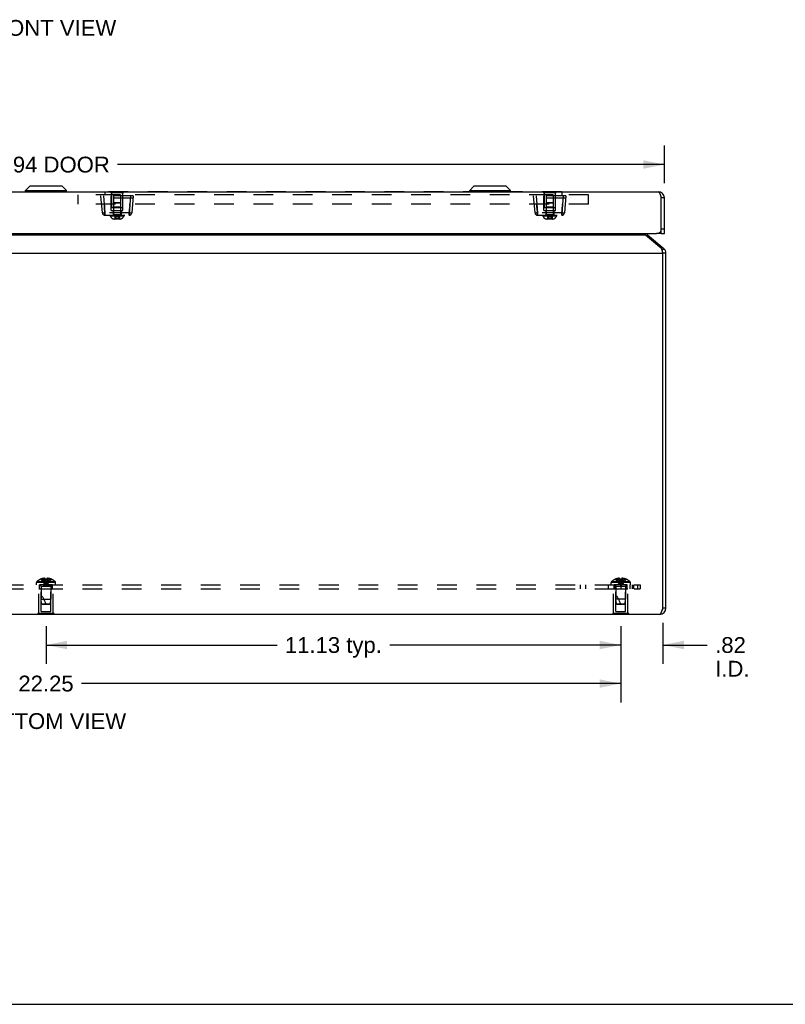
# Model space of a CAD drawing. Header units: inches. Extents: x 0 to 69.4, y 0 to 44.9.
# Tile 2 of 17: x 25.4 to 40.2, y 0 to 19.1. Entities that reach past the tile are written whole.
import ezdxf

# ---------------------------------------------------------------- set-up
doc = ezdxf.new("R2010")
doc.units = ezdxf.units.IN
doc.header["$LTSCALE"] = 3.814439
doc.header["$MEASUREMENT"] = 0
doc.linetypes.add('HIDDEN', pattern=[0.2, 0.1, -0.1])
doc.layers.get('0').update_dxf_attribs({"linetype": 'CONTINUOUS'})
for name, color, linetype in [('02___PRT_ALL_AXES', 7, 'CONTINUOUS'), ('06___PRT_ALL_SURFS', 7, 'CONTINUOUS'), ('DEFAULT_2', 8, 'HIDDEN'), ('DIMENSIONS', 7, 'CONTINUOUS')]:
    doc.layers.add(name, color=color, linetype=linetype)
doc.styles.get("Standard").update_dxf_attribs({"font": 'arial.ttf'})
doc.dimstyles.new('DIMSTYLE_1', dxfattribs={"dimtxt": 0.305971, "dimasz": 0.407961, "dimexe": 0.09, "dimexo": 0.07, "dimgap": 0.0375, "dimtad": 0, "dimtih": 1, "dimtoh": 1, "dimzin": 4, "dimdsep": 46, "dimtxsty": 'Standard', "dimblk": '_FILLED', "dimblk1": '_FILLED', "dimblk2": '_FILLED', "dimcen": 0.09, "dimazin": 1, "dimtfac": 1, "dimtofl": 0, "dimtmove": 0, "dimatfit": 3, "dimldrblk": '_FILLED', "dimfxl": 0, "dimtolj": 1, "dimtzin": 4, "dimarcsym": 0})

# ---------------------------------------------------------------- blocks, each defined once
blk = doc.blocks.new('_FILLED')
at = {"color": 0, "linetype": 'ByBlock'}
blk.add_solid([(0, 0), (-1, 0.2), (-1, -0.2)], dxfattribs=at)
blk = doc.blocks.new('*D7')
at = {"layer": 'DIMENSIONS', "color": 2, "linetype": 'Continuous'}
for p, q in [((37.002, 7.264), (37.002, 6.59)), ((37.817, 7.384), (37.817, 6.59)), ((37.002, 6.957), (36.186, 6.957)), ((37.817, 6.957), (38.678, 6.957))]:
    blk.add_line(p, q, dxfattribs=at)
at = {"layer": 'DIMENSIONS', "color": 2, "linetype": 'Continuous', "xscale": 0.4079614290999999, "yscale": 0.4079614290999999, "zscale": 0.4079614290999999}
blk.add_blockref('_FILLED', (37.002, 6.957), dxfattribs=at)
at = {"layer": 'DIMENSIONS', "color": 2, "linetype": 'Continuous', "xscale": 0.4079614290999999, "yscale": 0.4079614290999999, "zscale": 0.4079614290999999, "rotation": 180}
blk.add_blockref('_FILLED', (37.817, 6.957), dxfattribs=at)
at = {"layer": 'DIMENSIONS', "color": 2, "linetype": 'Continuous', "insert": (38.831, 7.11), "char_height": 0.306, "width": 0.66313, "attachment_point": 1, "line_spacing_factor": 0.9}
blk.add_mtext('.82\\PI.D.', dxfattribs=at)
blk = doc.blocks.new('*D8')
at = {"layer": 'DIMENSIONS', "color": 2, "linetype": 'Continuous'}
for p, q in [((25.877, 7.324), (25.877, 6.59)), ((37.002, 7.324), (37.002, 6.59)), ((25.877, 6.957), (30.349, 6.957)), ((37.002, 6.957), (32.531, 6.957))]:
    blk.add_line(p, q, dxfattribs=at)
at = {"layer": 'DIMENSIONS', "color": 2, "linetype": 'Continuous', "xscale": 0.4079614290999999, "yscale": 0.4079614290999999, "zscale": 0.4079614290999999, "rotation": 180}
blk.add_blockref('_FILLED', (25.877, 6.957), dxfattribs=at)
at = {"layer": 'DIMENSIONS', "color": 2, "linetype": 'Continuous', "xscale": 0.4079614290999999, "yscale": 0.4079614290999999, "zscale": 0.4079614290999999}
blk.add_blockref('_FILLED', (37.002, 6.957), dxfattribs=at)
at = {"layer": 'DIMENSIONS', "color": 2, "linetype": 'Continuous', "insert": (31.44, 7.11), "char_height": 0.306, "width": 1.87564, "attachment_point": 2, "line_spacing_factor": 0.9}
blk.add_mtext('11.13 typ.', dxfattribs=at)
blk = doc.blocks.new('*D9')
at = {"layer": 'DIMENSIONS', "color": 2, "linetype": 'Continuous'}
for p, q in [((14.752, 7.264), (14.752, 5.844)), ((37.002, 7.264), (37.002, 5.844)), ((14.752, 6.211), (25.19, 6.211)), ((37.002, 6.211), (26.565, 6.211))]:
    blk.add_line(p, q, dxfattribs=at)
at = {"layer": 'DIMENSIONS', "color": 2, "linetype": 'Continuous', "xscale": 0.4079614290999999, "yscale": 0.4079614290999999, "zscale": 0.4079614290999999, "rotation": 180}
blk.add_blockref('_FILLED', (14.752, 6.211), dxfattribs=at)
at = {"layer": 'DIMENSIONS', "color": 2, "linetype": 'Continuous', "xscale": 0.4079614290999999, "yscale": 0.4079614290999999, "zscale": 0.4079614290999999}
blk.add_blockref('_FILLED', (37.002, 6.211), dxfattribs=at)
at = {"layer": 'DIMENSIONS', "color": 2, "linetype": 'Continuous', "insert": (25.877, 6.364), "char_height": 0.306, "width": 1.06919, "attachment_point": 2, "line_spacing_factor": 0.9}
blk.add_mtext('22.25', dxfattribs=at)
blk = doc.blocks.new('*D18')
at = {"layer": 'DIMENSIONS', "color": 2, "linetype": 'Continuous'}
for p, q in [((13.907, 15.9), (13.907, 16.628)), ((37.847, 15.9), (37.847, 16.628)), ((13.907, 16.261), (24.49, 16.261)), ((37.847, 16.261), (27.264, 16.261))]:
    blk.add_line(p, q, dxfattribs=at)
at = {"layer": 'DIMENSIONS', "color": 2, "linetype": 'Continuous', "xscale": 0.4079614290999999, "yscale": 0.4079614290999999, "zscale": 0.4079614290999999, "rotation": 180}
blk.add_blockref('_FILLED', (13.907, 16.261), dxfattribs=at)
at = {"layer": 'DIMENSIONS', "color": 2, "linetype": 'Continuous', "xscale": 0.4079614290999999, "yscale": 0.4079614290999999, "zscale": 0.4079614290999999}
blk.add_blockref('_FILLED', (37.847, 16.261), dxfattribs=at)
at = {"layer": 'DIMENSIONS', "color": 2, "linetype": 'Continuous', "insert": (25.877, 16.413), "char_height": 0.306, "width": 2.46824, "attachment_point": 2, "line_spacing_factor": 0.9}
blk.add_mtext('23.94 DOOR', dxfattribs=at)

msp = doc.modelspace()

# ---------------------------------------------------------------- linework, layer by layer
at = {"color": 7, "linetype": 'Continuous'}
for p, q in [((25.4833, 15.7563), (25.5664, 15.8394)), ((26.1883, 15.8394), (25.5664, 15.8394)), ((26.1833, 15.8415), (25.5714, 15.8415)), ((26.2714, 15.7563), (26.1883, 15.8394)), ((34.0783, 15.7563), (34.1614, 15.8394)), ((34.7833, 15.8394), (34.1614, 15.8394)), ((34.7783, 15.8415), (34.1664, 15.8415)), ((34.8664, 15.7563), (34.7833, 15.8394)), ((25.4833, 15.7375), (25.4833, 15.7563)), ((25.4833, 15.7563), (26.2714, 15.7563)), ((26.2714, 15.7375), (25.4833, 15.7375)), ((26.2714, 15.7375), (26.2714, 15.7563)), ((34.0783, 15.7563), (34.8664, 15.7563)), ((34.0783, 15.7375), (34.0783, 15.7563)), ((34.8664, 15.7375), (34.0783, 15.7375)), ((34.8664, 15.7375), (34.8664, 15.7563)), ((37.8474, 15.6145), (37.7874, 15.6145)), ((37.7874, 14.9245), (37.7874, 15.6145)), ((37.5211, 14.8978), (37.5052, 14.8788)), ((37.7824, 14.9245), (37.6974, 14.9245)), ((37.7824, 14.9245), (37.7824, 14.9849)), ((37.7874, 15.0145), (37.8474, 15.0145)), ((37.7874, 14.9245), (37.8474, 14.9245)), ((37.8345, 14.6349), (37.8052, 14.6)), ((37.8774, 14.543), (37.8174, 14.543)), ((37.8774, 7.6699), (37.8174, 7.6699)), ((0, 0), (69.3534, 0))]:
    msp.add_line(p, q, dxfattribs=at)
at = {"color": 3, "linetype": 'Continuous'}
for p, q in [((14.0274, 15.7345), (37.7274, 15.7345)), ((37.7824, 14.9849), (37.7824, 15.6301)), ((37.8474, 14.9245), (37.8474, 15.6145)), ((14.0574, 14.9245), (37.6974, 14.9245)), ((14.2722, 14.8978), (37.4826, 14.8978)), ((37.4826, 14.8978), (37.7959, 14.6349)), ((37.5211, 14.8978), (37.8345, 14.6349)), ((13.9374, 14.543), (37.8174, 14.543)), ((37.8174, 14.543), (37.8143, 14.5579)), ((37.8174, 7.6699), (37.8174, 14.543)), ((37.8774, 7.6699), (37.8774, 14.543)), ((37.7574, 7.5499), (13.9974, 7.5499))]:
    msp.add_line(p, q, dxfattribs=at)
for points in [[(37.7274, 15.7345), (37.7295, 15.7343), (37.7316, 15.7337), (37.7337, 15.7328), (37.7358, 15.7315), (37.7379, 15.7299), (37.74, 15.7279), (37.7422, 15.7255), (37.7443, 15.7229), (37.7464, 15.7199), (37.7485, 15.7165), (37.7506, 15.7129), (37.7527, 15.7089), (37.7549, 15.7047), (37.757, 15.7002), (37.7591, 15.6954), (37.7612, 15.6903), (37.7633, 15.6851), (37.7654, 15.6796), (37.7675, 15.6739), (37.7697, 15.6681), (37.7718, 15.662), (37.7739, 15.6559), (37.776, 15.6496), (37.7781, 15.6432), (37.7802, 15.6367), (37.7824, 15.6301)], [(37.4826, 14.8978), (37.4783, 14.9014), (37.474, 14.9052), (37.4697, 14.9094), (37.4654, 14.9138), (37.4611, 14.9184), (37.4568, 14.9233), (37.4558, 14.9245)], [(37.8143, 14.5579), (37.8128, 14.5653), (37.8112, 14.5726), (37.8097, 14.5798), (37.8082, 14.5868), (37.8066, 14.5937), (37.8051, 14.6004), (37.8036, 14.6068), (37.802, 14.613), (37.8005, 14.6189), (37.799, 14.6246), (37.7975, 14.6299), (37.7959, 14.6349)], [(37.7574, 7.5499), (37.7598, 7.5502), (37.7623, 7.5509), (37.7648, 7.5522), (37.7674, 7.554), (37.7699, 7.5563), (37.7724, 7.5591), (37.7749, 7.5623), (37.7774, 7.566), (37.7798, 7.5701), (37.7823, 7.5747), (37.7848, 7.5797), (37.7874, 7.5851), (37.7899, 7.5908), (37.7924, 7.5969), (37.7949, 7.6033), (37.7974, 7.6099), (37.7998, 7.6168), (37.8023, 7.6239), (37.8048, 7.6313), (37.8074, 7.6389), (37.8099, 7.6465), (37.8124, 7.6543), (37.8149, 7.6621), (37.8174, 7.6699)]]:
    msp.add_lwpolyline(points, dxfattribs=at)
at = {"color": 7, "linetype": 'Continuous'}
for centre, radius, start, end in [((25.5714, 15.8344), 0.0071, 89.99998, 134.99999), ((26.1833, 15.8344), 0.0071, 45.00001, 90.00002), ((34.1664, 15.8344), 0.0071, 89.99998, 134.99999), ((34.7783, 15.8344), 0.0071, 45.00001, 90.00002), ((25.4864, 15.7375), 0.00305, 180, 270.00002), ((26.2684, 15.7375), 0.00305, 269.99998, 360), ((34.0814, 15.7375), 0.00305, 180, 270.00002), ((34.8634, 15.7375), 0.00305, 269.99998, 360), ((37.7274, 15.6145), 0.06, 0, 35.73245), ((37.7574, 14.543), 0.06, 0, 23.1031), ((37.7574, 7.6699), 0.06, 324.26549, 360)]:
    msp.add_arc(centre, radius, start, end, dxfattribs=at)
at = {"color": 3, "linetype": 'Continuous'}
for centre, radius, start, end in [((37.7274, 15.6145), 0.12, 0, 90), ((37.5597, 14.9438), 0.06, 198.82008, 230), ((37.6974, 15.0145), 0.09, 270, 340.81186), ((37.7574, 14.543), 0.12, 0, 50), ((37.7574, 7.6699), 0.12, 270, 360)]:
    msp.add_arc(centre, radius, start, end, dxfattribs=at)
at = {"layer": '02___PRT_ALL_AXES', "color": 8, "linetype": 'HIDDEN'}
for p, q in [((27.1464, 15.7175), (27.1464, 15.426)), ((27.3584, 15.7175), (27.3584, 15.426)), ((35.5214, 15.7175), (35.5214, 15.426)), ((35.7334, 15.7175), (35.7334, 15.426)), ((27.1464, 15.426), (27.3584, 15.426)), ((35.5214, 15.426), (35.7334, 15.426)), ((25.7374, 8.0459), (26.0174, 8.0459)), ((25.7374, 7.5669), (25.7374, 8.0459)), ((26.0023, 8.1209), (25.7524, 8.1209)), ((25.7524, 8.0459), (25.7524, 8.1209)), ((26.0024, 8.0459), (26.0024, 8.1209)), ((26.0174, 7.5669), (26.0174, 8.0459)), ((36.8624, 8.0459), (37.1424, 8.0459)), ((36.8624, 7.5669), (36.8624, 8.0459)), ((37.1273, 8.1209), (36.8774, 8.1209)), ((36.8774, 8.0459), (36.8774, 8.1209)), ((36.8934, 8.0459), (36.8934, 8.1209)), ((37.0024, 8.1209), (37.0024, 8.0459)), ((37.1114, 8.0459), (37.1114, 8.1209)), ((37.1274, 8.0459), (37.1274, 8.1209)), ((37.1424, 7.5669), (37.1424, 8.0459))]:
    msp.add_line(p, q, dxfattribs=at)
at = {"layer": '06___PRT_ALL_SURFS', "color": 7, "linetype": 'Continuous'}
for p, q in [((27.1274, 15.7385), (27.1274, 15.7345)), ((27.1274, 15.7385), (27.3774, 15.7385)), ((27.2524, 15.7385), (27.2524, 15.7345)), ((27.3774, 15.7385), (27.3774, 15.7345)), ((35.5024, 15.7385), (35.7524, 15.7385)), ((35.5024, 15.7385), (35.5024, 15.7345)), ((35.6274, 15.7385), (35.6274, 15.7345)), ((35.7524, 15.7385), (35.7524, 15.7345)), ((25.7214, 7.5459), (25.7214, 7.5499)), ((26.0334, 7.5459), (25.7214, 7.5459)), ((25.8774, 7.5459), (25.8774, 7.5499)), ((26.0334, 7.5459), (26.0334, 7.5499)), ((36.8464, 7.5459), (36.8464, 7.5499)), ((37.1584, 7.5459), (36.8464, 7.5459)), ((37.0024, 7.5459), (37.0024, 7.5499)), ((37.1584, 7.5459), (37.1584, 7.5499))]:
    msp.add_line(p, q, dxfattribs=at)
at = {"layer": '06___PRT_ALL_SURFS', "color": 8, "linetype": 'HIDDEN'}
for p, q in [((27.1274, 15.7345), (27.1274, 15.7175)), ((27.1274, 15.7175), (27.3774, 15.7175)), ((27.2524, 15.7345), (27.2524, 15.7175)), ((27.3774, 15.7345), (27.3774, 15.7175)), ((35.5024, 15.7345), (35.5024, 15.7175)), ((35.5024, 15.7175), (35.7524, 15.7175)), ((35.6274, 15.7345), (35.6274, 15.7175)), ((35.7524, 15.7345), (35.7524, 15.7175)), ((26.0334, 7.5669), (25.7214, 7.5669)), ((25.7214, 7.5499), (25.7214, 7.5669)), ((25.8774, 7.5499), (25.8774, 7.5669)), ((26.0334, 7.5499), (26.0334, 7.5669)), ((37.1584, 7.5669), (36.8464, 7.5669)), ((36.8464, 7.5499), (36.8464, 7.5669)), ((37.0024, 7.5499), (37.0024, 7.5669)), ((37.1584, 7.5499), (37.1584, 7.5669))]:
    msp.add_line(p, q, dxfattribs=at)
at = {"layer": 'DEFAULT_2', "color": 8, "linetype": 'HIDDEN'}
for p, q in [((26.5024, 15.4935), (26.5024, 15.6745)), ((36.3774, 15.6745), (26.5024, 15.6745)), ((26.9687, 15.3241), (26.9399, 15.6535)), ((27.5649, 15.6535), (26.9399, 15.6535)), ((26.9897, 15.6535), (27.0185, 15.3241)), ((27.018, 15.7295), (27.018, 15.6745)), ((35.8617, 15.7295), (27.018, 15.7295)), ((27.1399, 15.3725), (27.1374, 15.6535)), ((27.1834, 15.676), (27.1834, 15.2885)), ((27.3214, 15.676), (27.1834, 15.676)), ((27.3214, 15.676), (27.3214, 15.2885)), ((27.3649, 15.3725), (27.3673, 15.6535)), ((27.515, 15.6535), (27.4862, 15.3241)), ((27.5649, 15.6535), (27.536, 15.3241)), ((35.9399, 15.6535), (35.3149, 15.6535)), ((35.3437, 15.3241), (35.3149, 15.6535)), ((35.3647, 15.6535), (35.3935, 15.3241)), ((35.5149, 15.3725), (35.5124, 15.6535)), ((35.6964, 15.676), (35.5584, 15.676)), ((35.5584, 15.676), (35.5584, 15.2885)), ((35.6964, 15.676), (35.6964, 15.2885)), ((35.7399, 15.3725), (35.7423, 15.6535)), ((35.89, 15.6535), (35.8612, 15.3241)), ((35.8617, 15.7295), (35.8617, 15.6745)), ((35.9399, 15.6535), (35.911, 15.3241)), ((36.3774, 15.4935), (36.3774, 15.6745)), ((36.3774, 15.4935), (26.5024, 15.4935)), ((27.5612, 15.6115), (26.9435, 15.6115)), ((27.1972, 15.5285), (27.1834, 15.5147)), ((27.3214, 15.5147), (27.1834, 15.5147)), ((27.1972, 15.5285), (27.3076, 15.5285)), ((27.3076, 15.5285), (27.3214, 15.5147)), ((27.5003, 15.4935), (27.4985, 15.4663)), ((27.4985, 15.4654), (27.5003, 15.4935)), ((35.9362, 15.6115), (35.3185, 15.6115)), ((35.5722, 15.5285), (35.5584, 15.5147)), ((35.6964, 15.5147), (35.5584, 15.5147)), ((35.5722, 15.5285), (35.6826, 15.5285)), ((35.6826, 15.5285), (35.6964, 15.5147)), ((35.8753, 15.4935), (35.8735, 15.4663)), ((35.8735, 15.4654), (35.8753, 15.4935)), ((27.0116, 15.3827), (27.0081, 15.4371)), ((27.0146, 15.337), (27.0184, 15.2785)), ((27.0185, 15.2785), (27.0167, 15.3053)), ((27.0184, 15.2785), (27.4862, 15.2785)), ((27.0185, 15.3241), (27.0185, 15.2785)), ((27.4862, 15.3241), (27.0185, 15.3241)), ((27.1214, 15.2785), (27.1214, 15.2635)), ((27.3834, 15.2635), (27.1214, 15.2635)), ((27.1399, 15.3725), (27.3649, 15.3725)), ((27.1834, 15.436), (27.1734, 15.426)), ((27.3314, 15.426), (27.1734, 15.426)), ((27.1744, 15.3725), (27.1744, 15.2785)), ((27.3214, 15.436), (27.1834, 15.436)), ((27.3214, 15.2885), (27.1834, 15.2885)), ((27.3214, 15.436), (27.3314, 15.426)), ((27.3304, 15.3725), (27.3304, 15.2785)), ((27.3834, 15.2785), (27.3834, 15.2635)), ((27.4862, 15.3241), (27.4862, 15.2785)), ((27.4862, 15.2785), (27.4872, 15.2937)), ((27.4901, 15.337), (27.4863, 15.2785)), ((27.4872, 15.2937), (27.4889, 15.3198)), ((27.4889, 15.3198), (27.4901, 15.337)), ((35.3866, 15.3827), (35.3831, 15.4371)), ((35.3896, 15.337), (35.3934, 15.2785)), ((35.3935, 15.2785), (35.3917, 15.3053)), ((35.3934, 15.2785), (35.8612, 15.2785)), ((35.8612, 15.3241), (35.3935, 15.3241)), ((35.3935, 15.3241), (35.3935, 15.2785)), ((35.4964, 15.2785), (35.4964, 15.2635)), ((35.7584, 15.2635), (35.4964, 15.2635)), ((35.5149, 15.3725), (35.7399, 15.3725)), ((35.5584, 15.436), (35.5484, 15.426)), ((35.7064, 15.426), (35.5484, 15.426)), ((35.5494, 15.3725), (35.5494, 15.2785)), ((35.6964, 15.436), (35.5584, 15.436)), ((35.6964, 15.2885), (35.5584, 15.2885)), ((35.6964, 15.436), (35.7064, 15.426)), ((35.7054, 15.3725), (35.7054, 15.2785)), ((35.7584, 15.2785), (35.7584, 15.2635)), ((35.8612, 15.3241), (35.8612, 15.2785)), ((35.8612, 15.2785), (35.8622, 15.2937)), ((35.8651, 15.337), (35.8613, 15.2785)), ((35.8622, 15.2937), (35.8639, 15.3198)), ((35.8639, 15.3198), (35.8651, 15.337)), ((27.3038, 15.2055), (27.2009, 15.2055)), ((27.2067, 15.2495), (27.2067, 15.2078)), ((27.298, 15.2495), (27.2067, 15.2495)), ((27.298, 15.2078), (27.2067, 15.2078)), ((27.2282, 15.2055), (27.2282, 15.2055)), ((27.2289, 15.2059), (27.229, 15.2059)), ((27.2289, 15.2058), (27.2289, 15.2059)), ((27.2292, 15.2063), (27.2293, 15.2064)), ((27.2293, 15.2066), (27.2294, 15.2067)), ((27.2293, 15.2065), (27.2293, 15.2066)), ((27.2295, 15.2495), (27.2295, 15.2078)), ((27.2295, 15.2077), (27.2295, 15.2078)), ((27.2295, 15.2073), (27.2295, 15.2075)), ((27.2295, 15.2072), (27.2295, 15.2073)), ((27.2752, 15.2495), (27.2752, 15.2078)), ((27.298, 15.2495), (27.298, 15.2078)), ((35.6788, 15.2055), (35.5759, 15.2055)), ((35.673, 15.2495), (35.5817, 15.2495)), ((35.5817, 15.2495), (35.5817, 15.2078)), ((35.673, 15.2078), (35.5817, 15.2078)), ((35.6032, 15.2055), (35.6032, 15.2055)), ((35.6039, 15.2058), (35.6039, 15.2059)), ((35.6039, 15.2059), (35.604, 15.2059)), ((35.6042, 15.2063), (35.6043, 15.2064)), ((35.6043, 15.2066), (35.6044, 15.2067)), ((35.6043, 15.2065), (35.6043, 15.2066)), ((35.6045, 15.2495), (35.6045, 15.2078)), ((35.6045, 15.2077), (35.6045, 15.2078)), ((35.6045, 15.2073), (35.6045, 15.2075)), ((35.6045, 15.2072), (35.6045, 15.2073)), ((35.6502, 15.2495), (35.6502, 15.2078)), ((35.673, 15.2495), (35.673, 15.2078)), ((25.7781, 8.2339), (25.7779, 8.2343)), ((25.7791, 8.2343), (25.7781, 8.2339)), ((25.8619, 8.2343), (25.7791, 8.2343)), ((25.8089, 8.2343), (25.8089, 8.2443)), ((25.8425, 8.2343), (25.8425, 8.2492)), ((25.8619, 8.2343), (25.8619, 8.2443)), ((25.8619, 8.2343), (25.864, 8.2118)), ((25.8619, 8.2343), (25.8619, 8.2339)), ((25.864, 8.2121), (25.8663, 8.1903)), ((25.8929, 8.2343), (25.8907, 8.2118)), ((25.8929, 8.2343), (25.8928, 8.2339)), ((25.8929, 8.2443), (25.8929, 8.2343)), ((25.9756, 8.2343), (25.8929, 8.2343)), ((25.9123, 8.2343), (25.9123, 8.2492)), ((25.9459, 8.2343), (25.9459, 8.2443)), ((25.9766, 8.2339), (25.9756, 8.2343)), ((25.9769, 8.2343), (25.9766, 8.2339)), ((36.9031, 8.2339), (36.9029, 8.2343)), ((36.9041, 8.2343), (36.9031, 8.2339)), ((36.9869, 8.2343), (36.9041, 8.2343)), ((36.9339, 8.2343), (36.9339, 8.2443)), ((36.9675, 8.2343), (36.9675, 8.2492)), ((36.9869, 8.2343), (36.9869, 8.2443)), ((36.9869, 8.2343), (36.989, 8.2118)), ((36.9869, 8.2343), (36.9869, 8.2339)), ((36.989, 8.2121), (36.9913, 8.1903)), ((37.0179, 8.2343), (37.0157, 8.2118)), ((37.0179, 8.2343), (37.0178, 8.2339)), ((37.0179, 8.2443), (37.0179, 8.2343)), ((37.1006, 8.2343), (37.0179, 8.2343)), ((37.0373, 8.2343), (37.0373, 8.2492)), ((37.0709, 8.2343), (37.0709, 8.2443)), ((37.1016, 8.2339), (37.1006, 8.2343)), ((37.1019, 8.2343), (37.1016, 8.2339)), ((14.3774, 8.1209), (37.3774, 8.1209)), ((14.3774, 8.0459), (37.3774, 8.0459)), ((26.0639, 8.1675), (25.6909, 8.1675)), ((25.6909, 8.1209), (25.6909, 8.1675)), ((26.0576, 8.182), (25.6971, 8.182)), ((25.7824, 8.0359), (25.7724, 8.0459)), ((25.9724, 8.0359), (25.7824, 8.0359)), ((25.7824, 7.6084), (25.7824, 8.0359)), ((25.9714, 8.0927), (25.7834, 8.0927)), ((25.7834, 8.0927), (25.7834, 7.8459)), ((25.8663, 8.1906), (25.8688, 8.1694)), ((25.8688, 8.1696), (25.8715, 8.1491)), ((25.9714, 8.0927), (25.9714, 7.8459)), ((25.9724, 8.0359), (25.9824, 8.0459)), ((25.9724, 7.6084), (25.9724, 8.0359)), ((26.0639, 8.1209), (26.0639, 8.1675)), ((36.2196, 8.1209), (36.2196, 8.0459)), ((36.3208, 8.1209), (36.3208, 8.0459)), ((36.7604, 8.1209), (36.7604, 8.0459)), ((37.1889, 8.1675), (36.8159, 8.1675)), ((36.8159, 8.1209), (36.8159, 8.1675)), ((37.1826, 8.182), (36.8221, 8.182)), ((36.8774, 8.1209), (36.8774, 8.0459)), ((36.9074, 8.0359), (36.8974, 8.0459)), ((37.0974, 8.0359), (36.9074, 8.0359)), ((36.9074, 7.6084), (36.9074, 8.0359)), ((37.0964, 8.0927), (36.9084, 8.0927)), ((36.9084, 8.0927), (36.9084, 7.8459)), ((36.9913, 8.1906), (36.9938, 8.1694)), ((36.9938, 8.1696), (36.9965, 8.1491)), ((37.0024, 8.1209), (37.0024, 8.0459)), ((37.0964, 8.0927), (37.0964, 7.8459)), ((37.0974, 8.0359), (37.1074, 8.0459)), ((37.0974, 7.6084), (37.0974, 8.0359)), ((37.1834, 8.0459), (37.1834, 8.1209)), ((37.1889, 8.1209), (37.1889, 8.1675)), ((37.2233, 8.1209), (37.2233, 8.0459)), ((37.2524, 8.1209), (37.2524, 8.0459)), ((37.3257, 8.1209), (37.3257, 8.0459)), ((37.3774, 8.1209), (37.3774, 8.0459)), ((25.7834, 7.8459), (25.9714, 7.8459)), ((25.7924, 7.7559), (25.7834, 7.8459)), ((25.9624, 7.7559), (25.9714, 7.8459)), ((37.0964, 7.8459), (36.9084, 7.8459)), ((36.9174, 7.7559), (36.9084, 7.8459)), ((37.0874, 7.7559), (37.0964, 7.8459)), ((25.7924, 7.7559), (25.9624, 7.7559)), ((25.8034, 7.7459), (25.7924, 7.7559)), ((25.8034, 7.7459), (25.9514, 7.7459)), ((25.9514, 7.7459), (25.9624, 7.7559)), ((36.9174, 7.7559), (37.0874, 7.7559)), ((36.9284, 7.7459), (36.9174, 7.7559)), ((36.9284, 7.7459), (37.0764, 7.7459)), ((37.0764, 7.7459), (37.0874, 7.7559)), ((25.7824, 7.6084), (25.9724, 7.6084)), ((36.9074, 7.6084), (37.0974, 7.6084))]:
    msp.add_line(p, q, dxfattribs=at)
for points in [[(27.0044, 15.4935), (27.0062, 15.4663), (27.008, 15.4386)], [(27.0115, 15.3839), (27.0062, 15.4654), (27.0044, 15.4935)], [(27.4985, 15.4663), (27.4949, 15.4107), (27.4932, 15.3839), (27.4916, 15.3592), (27.4901, 15.337)], [(35.3794, 15.4935), (35.3812, 15.4663), (35.383, 15.4386)], [(35.3865, 15.3839), (35.3812, 15.4654), (35.3794, 15.4935)], [(35.8735, 15.4663), (35.8699, 15.4107), (35.8682, 15.3839), (35.8666, 15.3592), (35.8651, 15.337)], [(26.9834, 15.3223), (26.9791, 15.3224), (26.9755, 15.3225), (26.9726, 15.3228), (26.9705, 15.3231), (26.9691, 15.3236), (26.9687, 15.3241)], [(27.0185, 15.3241), (27.012, 15.3236), (27.0057, 15.3231), (26.9995, 15.3228), (26.9937, 15.3225), (26.9883, 15.3224), (26.9834, 15.3223)], [(26.985, 15.2919), (26.9897, 15.2882), (27.0028, 15.2817), (27.0165, 15.2793), (27.0184, 15.2792)], [(27.0115, 15.3839), (27.0131, 15.3592), (27.0146, 15.337)], [(27.0146, 15.337), (27.0132, 15.3585), (27.0116, 15.3827)], [(27.0167, 15.3053), (27.0158, 15.3198), (27.0146, 15.337)], [(27.2067, 15.2495), (27.2092, 15.2504), (27.2118, 15.2513), (27.2143, 15.2521), (27.2168, 15.2529), (27.2194, 15.2537), (27.2219, 15.2543), (27.2244, 15.255), (27.227, 15.2555), (27.2295, 15.2561), (27.2321, 15.2565), (27.2346, 15.2569), (27.2371, 15.2573), (27.2397, 15.2576), (27.2422, 15.2578), (27.2447, 15.258), (27.2473, 15.2581), (27.2498, 15.2582), (27.2524, 15.2583)], [(27.2295, 15.2495), (27.2308, 15.2504), (27.2321, 15.2513), (27.2333, 15.2521), (27.2346, 15.2529), (27.2359, 15.2537), (27.2371, 15.2543), (27.2384, 15.255), (27.2397, 15.2555), (27.2409, 15.2561), (27.2422, 15.2565), (27.2435, 15.2569), (27.2447, 15.2573), (27.246, 15.2576), (27.2473, 15.2578), (27.2486, 15.258), (27.2498, 15.2581), (27.2511, 15.2582), (27.2524, 15.2583)], [(27.298, 15.2495), (27.2955, 15.2504), (27.293, 15.2513), (27.2904, 15.2521), (27.2879, 15.2529), (27.2853, 15.2537), (27.2828, 15.2543), (27.2803, 15.255), (27.2777, 15.2555), (27.2752, 15.2561), (27.2727, 15.2565), (27.2701, 15.2569), (27.2676, 15.2573), (27.265, 15.2576), (27.2625, 15.2578), (27.26, 15.258), (27.2574, 15.2581), (27.2549, 15.2582), (27.2524, 15.2583)], [(27.2752, 15.2495), (27.2739, 15.2504), (27.2727, 15.2513), (27.2714, 15.2521), (27.2701, 15.2529), (27.2688, 15.2537), (27.2676, 15.2543), (27.2663, 15.255), (27.265, 15.2555), (27.2638, 15.2561), (27.2625, 15.2565), (27.2612, 15.2569), (27.26, 15.2573), (27.2587, 15.2576), (27.2574, 15.2578), (27.2562, 15.258), (27.2549, 15.2581), (27.2536, 15.2582), (27.2524, 15.2583)], [(27.5213, 15.3223), (27.5164, 15.3224), (27.511, 15.3225), (27.5052, 15.3228), (27.4991, 15.3231), (27.4927, 15.3236), (27.4862, 15.3241)], [(27.4863, 15.2792), (27.4882, 15.2793), (27.5019, 15.2817), (27.515, 15.2882), (27.5197, 15.2919)], [(27.4901, 15.337), (27.4915, 15.3585), (27.4931, 15.3827), (27.4966, 15.4371)], [(27.536, 15.3241), (27.5356, 15.3236), (27.5343, 15.3231), (27.5321, 15.3228), (27.5292, 15.3225), (27.5256, 15.3224), (27.5213, 15.3223)], [(35.3584, 15.3223), (35.3541, 15.3224), (35.3505, 15.3225), (35.3476, 15.3228), (35.3455, 15.3231), (35.3441, 15.3236), (35.3437, 15.3241)], [(35.3935, 15.3241), (35.387, 15.3236), (35.3807, 15.3231), (35.3745, 15.3228), (35.3687, 15.3225), (35.3633, 15.3224), (35.3584, 15.3223)], [(35.36, 15.2919), (35.3647, 15.2882), (35.3778, 15.2817), (35.3915, 15.2793), (35.3934, 15.2792)], [(35.3865, 15.3839), (35.3881, 15.3592), (35.3896, 15.337)], [(35.3896, 15.337), (35.3882, 15.3585), (35.3866, 15.3827)], [(35.3917, 15.3053), (35.3908, 15.3198), (35.3896, 15.337)], [(35.5817, 15.2495), (35.5842, 15.2504), (35.5868, 15.2513), (35.5893, 15.2521), (35.5918, 15.2529), (35.5944, 15.2537), (35.5969, 15.2543), (35.5994, 15.255), (35.602, 15.2555), (35.6045, 15.2561), (35.6071, 15.2565), (35.6096, 15.2569), (35.6121, 15.2573), (35.6147, 15.2576), (35.6172, 15.2578), (35.6197, 15.258), (35.6223, 15.2581), (35.6248, 15.2582), (35.6274, 15.2583)], [(35.6045, 15.2495), (35.6058, 15.2504), (35.6071, 15.2513), (35.6083, 15.2521), (35.6096, 15.2529), (35.6109, 15.2537), (35.6121, 15.2543), (35.6134, 15.255), (35.6147, 15.2555), (35.6159, 15.2561), (35.6172, 15.2565), (35.6185, 15.2569), (35.6197, 15.2573), (35.621, 15.2576), (35.6223, 15.2578), (35.6236, 15.258), (35.6248, 15.2581), (35.6261, 15.2582), (35.6274, 15.2583)], [(35.673, 15.2495), (35.6705, 15.2504), (35.668, 15.2513), (35.6654, 15.2521), (35.6629, 15.2529), (35.6603, 15.2537), (35.6578, 15.2543), (35.6553, 15.255), (35.6527, 15.2555), (35.6502, 15.2561), (35.6477, 15.2565), (35.6451, 15.2569), (35.6426, 15.2573), (35.64, 15.2576), (35.6375, 15.2578), (35.635, 15.258), (35.6324, 15.2581), (35.6299, 15.2582), (35.6274, 15.2583)], [(35.6502, 15.2495), (35.6489, 15.2504), (35.6477, 15.2513), (35.6464, 15.2521), (35.6451, 15.2529), (35.6438, 15.2537), (35.6426, 15.2543), (35.6413, 15.255), (35.64, 15.2555), (35.6388, 15.2561), (35.6375, 15.2565), (35.6362, 15.2569), (35.635, 15.2573), (35.6337, 15.2576), (35.6324, 15.2578), (35.6312, 15.258), (35.6299, 15.2581), (35.6286, 15.2582), (35.6274, 15.2583)], [(35.8963, 15.3223), (35.8914, 15.3224), (35.886, 15.3225), (35.8802, 15.3228), (35.8741, 15.3231), (35.8677, 15.3236), (35.8612, 15.3241)], [(35.8613, 15.2792), (35.8632, 15.2793), (35.8769, 15.2817), (35.89, 15.2882), (35.8947, 15.2919)], [(35.8651, 15.337), (35.8665, 15.3585), (35.8681, 15.3827), (35.8716, 15.4371)], [(35.911, 15.3241), (35.9106, 15.3236), (35.9093, 15.3231), (35.9071, 15.3228), (35.9042, 15.3225), (35.9006, 15.3224), (35.8963, 15.3223)], [(27.2039, 15.2055), (27.2041, 15.2055), (27.2043, 15.2055), (27.2044, 15.2055), (27.2046, 15.2055), (27.2048, 15.2056), (27.2049, 15.2056), (27.2051, 15.2057), (27.2052, 15.2057), (27.2054, 15.2058), (27.2055, 15.2059), (27.2056, 15.2059), (27.2057, 15.206), (27.2059, 15.2061), (27.206, 15.2062), (27.2061, 15.2063), (27.2062, 15.2064), (27.2062, 15.2065), (27.2063, 15.2066), (27.2064, 15.2067), (27.2065, 15.2069), (27.2065, 15.207), (27.2066, 15.2071), (27.2066, 15.2072), (27.2066, 15.2073), (27.2067, 15.2075), (27.2067, 15.2076), (27.2067, 15.2077), (27.2067, 15.2078)], [(27.2282, 15.2055), (27.2282, 15.2055), (27.2283, 15.2055), (27.2284, 15.2055), (27.2285, 15.2055), (27.2286, 15.2056), (27.2286, 15.2056), (27.2287, 15.2057), (27.2288, 15.2057), (27.2289, 15.2058)], [(27.2283, 15.2055), (27.2284, 15.2055), (27.2285, 15.2055), (27.2286, 15.2056), (27.2286, 15.2056), (27.2287, 15.2057), (27.2288, 15.2057)], [(27.229, 15.2059), (27.229, 15.206), (27.2291, 15.2061), (27.2292, 15.2062)], [(27.2291, 15.2061), (27.2292, 15.2062), (27.2292, 15.2063), (27.2293, 15.2064), (27.2293, 15.2065)], [(27.2294, 15.2069), (27.2294, 15.207), (27.2295, 15.2071), (27.2295, 15.2072)], [(27.2294, 15.2067), (27.2294, 15.2069), (27.2294, 15.207)], [(27.2295, 15.2075), (27.2295, 15.2076), (27.2295, 15.2077)], [(27.2766, 15.2055), (27.2765, 15.2055), (27.2764, 15.2055), (27.2763, 15.2055), (27.2762, 15.2055), (27.2762, 15.2056), (27.2761, 15.2056), (27.276, 15.2057), (27.2759, 15.2057), (27.2759, 15.2058), (27.2758, 15.2059), (27.2757, 15.2059), (27.2757, 15.206), (27.2756, 15.2061), (27.2756, 15.2062), (27.2755, 15.2063), (27.2755, 15.2064), (27.2754, 15.2065), (27.2754, 15.2066), (27.2753, 15.2067), (27.2753, 15.2069), (27.2753, 15.207), (27.2753, 15.2071), (27.2752, 15.2072), (27.2752, 15.2073), (27.2752, 15.2075), (27.2752, 15.2076), (27.2752, 15.2077), (27.2752, 15.2078)], [(27.3008, 15.2055), (27.3006, 15.2055), (27.3004, 15.2055), (27.3003, 15.2055), (27.3001, 15.2055), (27.2999, 15.2056), (27.2998, 15.2056), (27.2996, 15.2057), (27.2995, 15.2057), (27.2994, 15.2058), (27.2992, 15.2059), (27.2991, 15.2059), (27.299, 15.206), (27.2989, 15.2061), (27.2988, 15.2062), (27.2987, 15.2063), (27.2986, 15.2064), (27.2985, 15.2065), (27.2984, 15.2066), (27.2983, 15.2067), (27.2983, 15.2069), (27.2982, 15.207), (27.2982, 15.2071), (27.2981, 15.2072), (27.2981, 15.2073), (27.2981, 15.2075), (27.298, 15.2076), (27.298, 15.2077), (27.298, 15.2078)], [(35.5789, 15.2055), (35.5791, 15.2055), (35.5793, 15.2055), (35.5794, 15.2055), (35.5796, 15.2055), (35.5798, 15.2056), (35.5799, 15.2056), (35.5801, 15.2057), (35.5802, 15.2057), (35.5804, 15.2058), (35.5805, 15.2059), (35.5806, 15.2059), (35.5807, 15.206), (35.5809, 15.2061), (35.581, 15.2062), (35.5811, 15.2063), (35.5812, 15.2064), (35.5812, 15.2065), (35.5813, 15.2066), (35.5814, 15.2067), (35.5815, 15.2069), (35.5815, 15.207), (35.5816, 15.2071), (35.5816, 15.2072), (35.5816, 15.2073), (35.5817, 15.2075), (35.5817, 15.2076), (35.5817, 15.2077), (35.5817, 15.2078)], [(35.6032, 15.2055), (35.6032, 15.2055), (35.6033, 15.2055), (35.6034, 15.2055), (35.6035, 15.2055), (35.6036, 15.2056), (35.6036, 15.2056), (35.6037, 15.2057), (35.6038, 15.2057), (35.6039, 15.2058)], [(35.6033, 15.2055), (35.6034, 15.2055), (35.6035, 15.2055), (35.6036, 15.2056), (35.6036, 15.2056), (35.6037, 15.2057), (35.6038, 15.2057)], [(35.604, 15.2059), (35.604, 15.206), (35.6041, 15.2061), (35.6042, 15.2062)], [(35.6041, 15.2061), (35.6042, 15.2062), (35.6042, 15.2063), (35.6043, 15.2064), (35.6043, 15.2065)], [(35.6044, 15.2069), (35.6044, 15.207), (35.6045, 15.2071), (35.6045, 15.2072)], [(35.6044, 15.2067), (35.6044, 15.2069), (35.6044, 15.207)], [(35.6045, 15.2075), (35.6045, 15.2076), (35.6045, 15.2077)], [(35.6516, 15.2055), (35.6515, 15.2055), (35.6514, 15.2055), (35.6513, 15.2055), (35.6512, 15.2055), (35.6512, 15.2056), (35.6511, 15.2056), (35.651, 15.2057), (35.6509, 15.2057), (35.6509, 15.2058), (35.6508, 15.2059), (35.6507, 15.2059), (35.6507, 15.206), (35.6506, 15.2061), (35.6506, 15.2062), (35.6505, 15.2063), (35.6505, 15.2064), (35.6504, 15.2065), (35.6504, 15.2066), (35.6503, 15.2067), (35.6503, 15.2069), (35.6503, 15.207), (35.6503, 15.2071), (35.6502, 15.2072), (35.6502, 15.2073), (35.6502, 15.2075), (35.6502, 15.2076), (35.6502, 15.2077), (35.6502, 15.2078)], [(35.6758, 15.2055), (35.6756, 15.2055), (35.6754, 15.2055), (35.6753, 15.2055), (35.6751, 15.2055), (35.6749, 15.2056), (35.6748, 15.2056), (35.6746, 15.2057), (35.6745, 15.2057), (35.6744, 15.2058), (35.6742, 15.2059), (35.6741, 15.2059), (35.674, 15.206), (35.6739, 15.2061), (35.6738, 15.2062), (35.6737, 15.2063), (35.6736, 15.2064), (35.6735, 15.2065), (35.6734, 15.2066), (35.6733, 15.2067), (35.6733, 15.2069), (35.6732, 15.207), (35.6732, 15.2071), (35.6731, 15.2072), (35.6731, 15.2073), (35.6731, 15.2075), (35.673, 15.2076), (35.673, 15.2077), (35.673, 15.2078)], [(25.7781, 8.2339), (25.7918, 8.2118), (25.8066, 8.1903), (25.8226, 8.1694), (25.8397, 8.1491), (25.858, 8.1294), (25.8774, 8.1103)], [(25.8425, 8.2492), (25.8383, 8.2489), (25.8341, 8.2486), (25.8299, 8.2481), (25.8257, 8.2475), (25.8215, 8.2469), (25.8172, 8.2461), (25.8131, 8.2453), (25.8089, 8.2443)], [(25.8089, 8.2343), (25.8183, 8.2121), (25.8285, 8.1906), (25.8396, 8.1696), (25.8514, 8.1492), (25.864, 8.1295), (25.8774, 8.1103)], [(25.8619, 8.2443), (25.8593, 8.2453), (25.8568, 8.2462), (25.8543, 8.247), (25.8519, 8.2476), (25.8495, 8.2481), (25.8471, 8.2486), (25.8448, 8.249), (25.8425, 8.2492)], [(25.8425, 8.2343), (25.8473, 8.2121), (25.8525, 8.1906), (25.8581, 8.1696), (25.8641, 8.1492), (25.8705, 8.1295), (25.8774, 8.1103)], [(25.8774, 8.2343), (25.8748, 8.2343), (25.8722, 8.2342), (25.8696, 8.2342), (25.867, 8.2341), (25.8645, 8.234), (25.8619, 8.2339)], [(25.8825, 8.2342), (25.88, 8.2343), (25.8774, 8.2343)], [(25.9123, 8.2343), (25.9074, 8.2121), (25.9022, 8.1906), (25.8966, 8.1696), (25.8906, 8.1492), (25.8842, 8.1295), (25.8774, 8.1103)], [(25.9459, 8.2343), (25.9364, 8.2121), (25.9262, 8.1906), (25.9152, 8.1696), (25.9033, 8.1492), (25.8907, 8.1295), (25.8774, 8.1103)], [(25.9766, 8.2339), (25.9629, 8.2118), (25.9481, 8.1903), (25.9321, 8.1694), (25.915, 8.1491), (25.8967, 8.1294), (25.8774, 8.1103)], [(25.8907, 8.2121), (25.8884, 8.1903), (25.8859, 8.1694), (25.8832, 8.1491), (25.8804, 8.1294), (25.8774, 8.1103)], [(25.8825, 8.2342), (25.8851, 8.2342), (25.8877, 8.2341), (25.8903, 8.234), (25.8928, 8.2339)], [(25.9123, 8.2492), (25.9099, 8.249), (25.9076, 8.2486), (25.9052, 8.2481), (25.9029, 8.2476), (25.9004, 8.247), (25.898, 8.2462), (25.8954, 8.2453), (25.8929, 8.2443)], [(25.9459, 8.2443), (25.9417, 8.2453), (25.9375, 8.2461), (25.9333, 8.2469), (25.929, 8.2475), (25.9248, 8.2481), (25.9206, 8.2486), (25.9164, 8.2489), (25.9123, 8.2492)], [(36.9031, 8.2339), (36.9168, 8.2118), (36.9316, 8.1903), (36.9476, 8.1694), (36.9647, 8.1491), (36.983, 8.1294), (37.0024, 8.1103)], [(36.9675, 8.2492), (36.9633, 8.2489), (36.9591, 8.2486), (36.9549, 8.2481), (36.9507, 8.2475), (36.9465, 8.2469), (36.9422, 8.2461), (36.9381, 8.2453), (36.9339, 8.2443)], [(36.9339, 8.2343), (36.9433, 8.2121), (36.9535, 8.1906), (36.9646, 8.1696), (36.9764, 8.1492), (36.989, 8.1295), (37.0024, 8.1103)], [(36.9869, 8.2443), (36.9843, 8.2453), (36.9818, 8.2462), (36.9793, 8.247), (36.9769, 8.2476), (36.9745, 8.2481), (36.9721, 8.2486), (36.9698, 8.249), (36.9675, 8.2492)], [(36.9675, 8.2343), (36.9723, 8.2121), (36.9775, 8.1906), (36.9831, 8.1696), (36.9891, 8.1492), (36.9955, 8.1295), (37.0024, 8.1103)], [(36.9869, 8.2339), (36.9895, 8.234), (36.992, 8.2341), (36.9946, 8.2342), (36.9972, 8.2342), (36.9998, 8.2343), (37.0024, 8.2343)], [(37.0024, 8.2343), (36.9998, 8.2343), (36.9972, 8.2342), (36.9946, 8.2342), (36.992, 8.2341), (36.9895, 8.234), (36.9869, 8.2339)], [(37.0024, 8.2343), (37.005, 8.2343), (37.0075, 8.2342), (37.0101, 8.2342), (37.0127, 8.2341), (37.0153, 8.234), (37.0178, 8.2339)], [(37.0178, 8.2339), (37.0153, 8.234), (37.0127, 8.2341), (37.0101, 8.2342), (37.0075, 8.2342), (37.005, 8.2343), (37.0024, 8.2343)], [(37.0373, 8.2343), (37.0324, 8.2121), (37.0272, 8.1906), (37.0216, 8.1696), (37.0156, 8.1492), (37.0092, 8.1295), (37.0024, 8.1103)], [(37.0709, 8.2343), (37.0614, 8.2121), (37.0512, 8.1906), (37.0402, 8.1696), (37.0283, 8.1492), (37.0157, 8.1295), (37.0024, 8.1103)], [(37.1016, 8.2339), (37.0879, 8.2118), (37.0731, 8.1903), (37.0571, 8.1694), (37.04, 8.1491), (37.0217, 8.1294), (37.0024, 8.1103)], [(37.0157, 8.2121), (37.0134, 8.1903), (37.0109, 8.1694), (37.0082, 8.1491), (37.0054, 8.1294), (37.0024, 8.1103)], [(37.0373, 8.2492), (37.0349, 8.249), (37.0326, 8.2486), (37.0302, 8.2481), (37.0279, 8.2476), (37.0254, 8.247), (37.023, 8.2462), (37.0204, 8.2453), (37.0179, 8.2443)], [(37.0709, 8.2443), (37.0667, 8.2453), (37.0625, 8.2461), (37.0583, 8.2469), (37.054, 8.2475), (37.0498, 8.2481), (37.0456, 8.2486), (37.0414, 8.2489), (37.0373, 8.2492)], [(25.8715, 8.1492), (25.8743, 8.1295), (25.8774, 8.1103)], [(25.8715, 8.1491), (25.8743, 8.1294), (25.8774, 8.1103)], [(25.8884, 8.1906), (25.8859, 8.1696), (25.8832, 8.1492), (25.8804, 8.1295), (25.8774, 8.1103)], [(36.9965, 8.1492), (36.9993, 8.1295), (37.0024, 8.1103)], [(36.9965, 8.1491), (36.9993, 8.1294), (37.0024, 8.1103)], [(37.0134, 8.1906), (37.0109, 8.1696), (37.0082, 8.1492), (37.0054, 8.1295), (37.0024, 8.1103)]]:
    msp.add_lwpolyline(points, dxfattribs=at)
for centre, radius, start, end in [((27.0185, 15.3285), 0.05, 185, 270), ((27.2009, 15.2891), 0.0836, 197.83232, 270), ((27.1734, 15.2885), 0.01, 270, 360), ((27.3038, 15.2891), 0.0836, 270, 342.16768), ((27.3314, 15.2885), 0.01, 180, 270), ((27.4862, 15.3285), 0.05, 270, 355), ((35.3935, 15.3285), 0.05, 185, 270), ((35.5759, 15.2891), 0.0836, 197.83232, 270), ((35.5484, 15.2885), 0.01, 270, 360), ((35.6788, 15.2891), 0.0836, 270, 342.16768), ((35.7064, 15.2885), 0.01, 180, 270), ((35.8612, 15.3285), 0.05, 270, 355), ((25.8774, 7.9921), 0.2618, 112.36129, 133.5138), ((25.8774, 7.9921), 0.2614, 105.19411, 112.08938), ((25.8774, 7.9921), 0.2614, 67.91062, 74.80589), ((25.8774, 7.9921), 0.2618, 46.4862, 67.63871), ((37.0024, 7.9921), 0.2618, 112.36129, 133.5138), ((37.0024, 7.9921), 0.2614, 105.19411, 112.08938), ((37.0024, 7.9921), 0.2614, 67.91062, 74.80589), ((37.0024, 7.9921), 0.2618, 46.4862, 67.63871), ((25.7109, 8.1675), 0.02, 133.5138, 180), ((25.7552, 8.0927), 0.0282, 0, 90), ((25.9996, 8.0927), 0.0282, 90, 180), ((26.0439, 8.1675), 0.02, 0, 46.4862), ((36.8359, 8.1675), 0.02, 133.5138, 180), ((36.8802, 8.0927), 0.0282, 0, 90), ((37.1246, 8.0927), 0.0282, 90, 180), ((37.1689, 8.1675), 0.02, 0, 46.4862), ((25.3321, 7.5757), 0.5712, 17.33536, 37.81376), ((36.4571, 7.5757), 0.5712, 17.33536, 37.81376)]:
    msp.add_arc(centre, radius, start, end, dxfattribs=at)

# ---------------------------------------------------------------- texts
at = {"layer": 'DIMENSIONS', "color": 2, "linetype": 'Continuous', "attachment_point": 2, "line_spacing_factor": 0.9}
for s, insert, char_height, width in [('FRONT VIEW', (25.8959, 19.0602), 0.30597, 2.677531), ('BOTTOM VIEW', (25.9089, 5.6373), 0.305971, 3.032412)]:
    msp.add_mtext(s, dxfattribs=dict(at, insert=insert, char_height=char_height, width=width))

# ---------------------------------------------------------------- dimensions: what is measured, and where the dimension line sits
at = {"layer": 'DIMENSIONS', "color": 2, "linetype": 'Continuous'}
for base, p1, p2, text, picture, middle in [((37.8474, 16.2605), (13.9074, 16.6977), (37.8474, 16.6977), '<> DOOR', '*D18', (25.8774, 16.2605)), ((37.002356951, 6.9573649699), (25.877356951, 6.5201996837), (37.002356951, 6.5201996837), '<> typ.', '*D8', (31.439856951, 6.9573649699))]:
    dim = msp.add_linear_dim(base=base, p1=p1, p2=p2, text=text, dimstyle='DIMSTYLE_1', dxfattribs=at)
    dim.commit()
    dim.dimension.update_dxf_attribs({"geometry": picture, "text_midpoint": middle, "dimtype": 160})
dim = msp.add_linear_dim(base=(37.002356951, 6.9573649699), p1=(37.817356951, 7.4543505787), p2=(37.002356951, 6.5201996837), angle=180, text='<>\\PI.D.', dimstyle='DIMSTYLE_1', dxfattribs=at)
dim.commit()
dim.dimension.update_dxf_attribs({"geometry": '*D7', "text_midpoint": (39.163045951, 6.727886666), "dimtype": 160})
dim = msp.add_linear_dim(base=(14.7524, 6.2109), p1=(37.0024, 7.3344), p2=(14.7524, 7.3344), angle=180, dimstyle='DIMSTYLE_1', dxfattribs=at)
dim.commit()
dim.dimension.update_dxf_attribs({"geometry": '*D9', "text_midpoint": (25.8744, 6.2092), "dimtype": 160})

doc.saveas('drawing.dxf')
